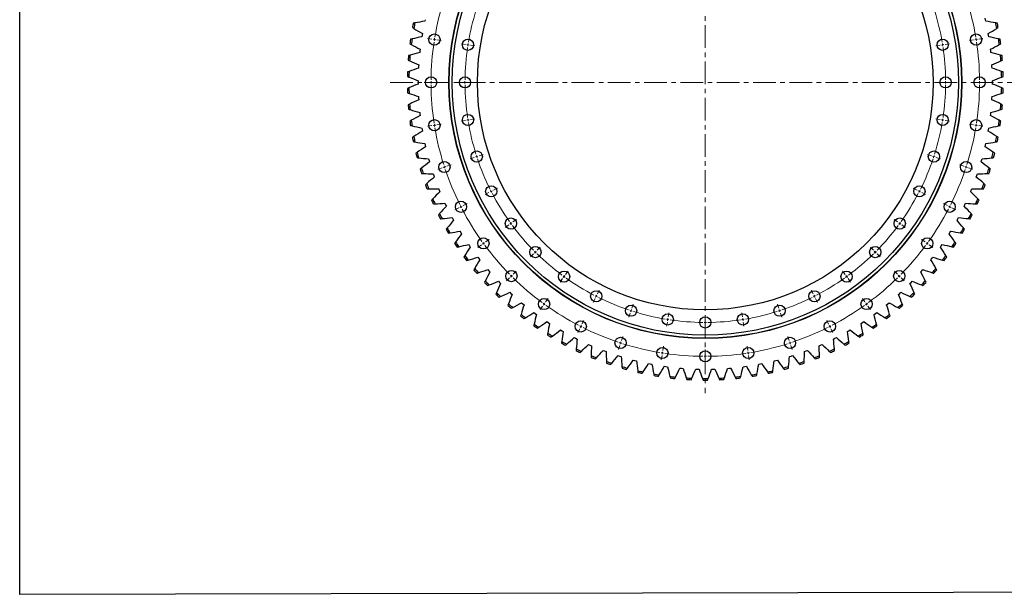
# Model space of a CAD drawing. Header units: millimetres. Extents: x -112 to 5684, y 5243 to 9647.
# Tile 1 of 12: x -112 to 1817, y 5243 to 6370. Entities that reach past the tile are written whole.
import ezdxf

# ---------------------------------------------------------------- set-up
doc = ezdxf.new("R2010")
doc.units = ezdxf.units.MM
doc.header["$LTSCALE"] = 20
doc.linetypes.add('CENTER', pattern=[10.16, 6.35, -1.27, 1.27, -1.27])

msp = doc.modelspace()

# ---------------------------------------------------------------- linework, layer by layer
at = {"linetype": 'CENTER', "lineweight": 18, "ltscale": 0.35}
for p, q in [((1231.3, 6856.8), (1231.3, 5637.2)), ((613.7, 6247), (1849, 6247))]:
    msp.add_line(p, q, dxfattribs=at)
at = {"color": 7, "linetype": 'Continuous', "lineweight": 25}
for p, q in [((682.2, 6370), (681.5, 6366.9)), ((1780.5, 6370), (1779.7, 6373.1)), ((1781.1, 6366.9), (1780.5, 6370)), ((676.3, 6339.6), (675.8, 6336.5)), ((676.8, 6342.7), (676.3, 6339.6)), ((1786.4, 6339.6), (1785.9, 6342.7)), ((1786.9, 6336.5), (1786.4, 6339.6)), ((672.4, 6312.1), (672, 6308.9)), ((1790.7, 6308.9), (1790.3, 6312.1)), ((672, 6308.9), (671.7, 6305.7)), ((1791, 6305.7), (1790.7, 6308.9)), ((669.4, 6278), (669.3, 6274.8)), ((669.7, 6281.2), (669.4, 6278)), ((1793.2, 6278), (1793, 6281.2)), ((1793.4, 6274.8), (1793.2, 6278)), ((668.6, 6250.2), (668.6, 6247)), ((668.6, 6247), (668.6, 6243.8)), ((1794.1, 6247), (1794.1, 6250.2)), ((1794.1, 6243.8), (1794.1, 6247)), ((669.3, 6219.2), (669.4, 6216)), ((669.4, 6216), (669.7, 6212.8)), ((1793, 6212.8), (1793.2, 6216)), ((1793.2, 6216), (1793.4, 6219.2)), ((671.7, 6188.2), (672, 6185.1)), ((672, 6185.1), (672.4, 6181.9)), ((1790.3, 6181.9), (1790.7, 6185.1)), ((1790.7, 6185.1), (1791, 6188.2)), ((675.8, 6157.5), (676.3, 6154.4)), ((1786.4, 6154.4), (1786.9, 6157.5)), ((676.3, 6154.4), (676.8, 6151.2)), ((1785.9, 6151.2), (1786.4, 6154.4)), ((681.5, 6127), (682.2, 6123.9)), ((682.2, 6123.9), (682.9, 6120.8)), ((1779.7, 6120.8), (1780.5, 6123.9)), ((1780.5, 6123.9), (1781.1, 6127)), ((689, 6096.9), (689.8, 6093.9)), ((689.8, 6093.9), (690.7, 6090.8)), ((1772, 6090.8), (1772.9, 6093.9)), ((1772.9, 6093.9), (1773.7, 6096.9)), ((698.1, 6067.3), (699.1, 6064.3)), ((699.1, 6064.3), (700.1, 6061.3)), ((1762.5, 6061.3), (1763.6, 6064.3)), ((1763.6, 6064.3), (1764.6, 6067.3)), ((708.8, 6038.2), (710, 6035.2)), ((710, 6035.2), (711.2, 6032.3)), ((1751.5, 6032.3), (1752.7, 6035.2)), ((1752.7, 6035.2), (1753.9, 6038.2)), ((721.1, 6009.7), (722.4, 6006.8)), ((722.4, 6006.8), (723.8, 6004)), ((1738.9, 6004), (1740.3, 6006.8)), ((1740.3, 6006.8), (1741.6, 6009.7)), ((734.9, 5982), (736.4, 5979.1)), ((736.4, 5979.1), (738, 5976.4)), ((1724.7, 5976.4), (1726.3, 5979.1)), ((1726.3, 5979.1), (1727.8, 5982)), ((750.3, 5955), (751.9, 5952.3)), ((751.9, 5952.3), (753.6, 5949.6)), ((1709.1, 5949.6), (1710.8, 5952.3)), ((1710.8, 5952.3), (1712.4, 5955)), ((767.1, 5929), (768.9, 5926.3)), ((768.9, 5926.3), (770.7, 5923.7)), ((1692, 5923.7), (1693.8, 5926.3)), ((1693.8, 5926.3), (1695.6, 5929)), ((785.3, 5903.9), (787.3, 5901.3)), ((787.3, 5901.3), (789.2, 5898.8)), ((1673.5, 5898.8), (1675.4, 5901.3)), ((1675.4, 5901.3), (1677.4, 5903.9)), ((804.9, 5879.8), (807, 5877.4)), ((807, 5877.4), (809.1, 5875)), ((1653.6, 5875), (1655.7, 5877.4)), ((1655.7, 5877.4), (1657.8, 5879.8)), ((825.8, 5856.9), (828, 5854.6)), ((828, 5854.6), (830.2, 5852.3)), ((1632.5, 5852.3), (1634.7, 5854.6)), ((1634.7, 5854.6), (1636.9, 5856.9)), ((847.9, 5835.1), (850.2, 5833)), ((850.2, 5833), (852.6, 5830.8)), ((1610.1, 5830.8), (1612.5, 5833)), ((1612.5, 5833), (1614.8, 5835.1)), ((871.2, 5814.6), (873.6, 5812.6)), ((873.6, 5812.6), (876.1, 5810.6)), ((1586.6, 5810.6), (1589.1, 5812.6)), ((1589.1, 5812.6), (1591.5, 5814.6)), ((895.5, 5795.5), (898.1, 5793.5)), ((898.1, 5793.5), (900.6, 5791.7)), ((1562, 5791.7), (1564.6, 5793.5)), ((1564.6, 5793.5), (1567.2, 5795.5)), ((920.9, 5777.6), (923.5, 5775.9)), ((923.5, 5775.9), (926.2, 5774.2)), ((1536.5, 5774.2), (1539.1, 5775.9)), ((1539.1, 5775.9), (1541.8, 5777.6)), ((947.2, 5761.2), (950, 5759.6)), ((950, 5759.6), (952.7, 5758.1)), ((1509.9, 5758.1), (1512.7, 5759.6)), ((1512.7, 5759.6), (1515.5, 5761.2)), ((974.4, 5746.3), (977.2, 5744.9)), ((977.2, 5744.9), (980.1, 5743.5)), ((1002.4, 5732.9), (1005.3, 5731.6)), ((1457.4, 5731.6), (1460.3, 5732.9)), ((1482.6, 5743.5), (1485.4, 5744.9)), ((1485.4, 5744.9), (1488.3, 5746.3)), ((1005.3, 5731.6), (1008.2, 5730.4)), ((1031.1, 5721.1), (1034, 5720)), ((1034, 5720), (1037, 5718.9)), ((1425.7, 5718.9), (1428.7, 5720)), ((1428.7, 5720), (1431.6, 5721.1)), ((1454.5, 5730.4), (1457.4, 5731.6)), ((1060.3, 5710.9), (1063.4, 5709.9)), ((1063.4, 5709.9), (1066.4, 5709)), ((1090.1, 5702.3), (1093.2, 5701.5)), ((1093.2, 5701.5), (1096.3, 5700.7)), ((1120.3, 5695.3), (1123.5, 5694.7)), ((1123.5, 5694.7), (1126.6, 5694.1)), ((1336.1, 5694.1), (1339.2, 5694.7)), ((1339.2, 5694.7), (1342.3, 5695.3)), ((1366.4, 5700.7), (1369.5, 5701.5)), ((1369.5, 5701.5), (1372.6, 5702.3)), ((1396.3, 5709), (1399.3, 5709.9)), ((1399.3, 5709.9), (1402.4, 5710.9)), ((1150.9, 5690), (1154, 5689.6)), ((1154, 5689.6), (1157.2, 5689.2)), ((1181.7, 5686.5), (1184.9, 5686.2)), ((1184.9, 5686.2), (1188, 5685.9)), ((1212.7, 5684.6), (1215.8, 5684.5)), ((1215.8, 5684.5), (1219, 5684.4)), ((1243.7, 5684.4), (1246.8, 5684.5)), ((1246.8, 5684.5), (1250, 5684.6)), ((1274.6, 5685.9), (1277.8, 5686.2)), ((1277.8, 5686.2), (1281, 5686.5)), ((1305.5, 5689.2), (1308.6, 5689.6)), ((1308.6, 5689.6), (1311.8, 5690))]:
    msp.add_line(p, q, dxfattribs=at)
at = {"color": 0, "linetype": 'Continuous', "lineweight": 18}
for p, q in [((695.5, 6331.9), (687.1, 6333.2)), ((700.5, 6331.1), (698, 6331.5)), ((700.5, 6331.1), (702.9, 6330.7)), ((705.4, 6330.3), (713.8, 6329)), ((1757.3, 6330.3), (1748.9, 6329)), ((1762.2, 6331.1), (1759.8, 6330.7)), ((1762.2, 6331.1), (1764.7, 6331.5)), ((1767.2, 6331.9), (1775.6, 6333.2)), ((761.2, 6321.4), (752.8, 6322.8)), ((766.1, 6320.7), (763.7, 6321.1)), ((766.1, 6320.7), (768.6, 6320.3)), ((771.1, 6319.9), (779.5, 6318.6)), ((1691.6, 6319.9), (1683.2, 6318.6)), ((1696.5, 6320.7), (1694.1, 6320.3)), ((1696.5, 6320.7), (1699, 6321.1)), ((1701.5, 6321.4), (1709.9, 6322.8)), ((688.8, 6247), (680.3, 6247)), ((693.8, 6247), (691.3, 6247)), ((693.8, 6247), (696.3, 6247)), ((698.8, 6247), (707.3, 6247)), ((755.3, 6247), (746.8, 6247)), ((760.3, 6247), (757.8, 6247)), ((760.3, 6247), (762.8, 6247)), ((765.3, 6247), (773.8, 6247)), ((1697.3, 6247), (1688.8, 6247)), ((1702.3, 6247), (1699.8, 6247)), ((1702.3, 6247), (1704.8, 6247)), ((1707.3, 6247), (1715.8, 6247)), ((1763.8, 6247), (1755.3, 6247)), ((1768.8, 6247), (1766.3, 6247)), ((1768.8, 6247), (1771.3, 6247)), ((1773.8, 6247), (1782.3, 6247)), ((695.5, 6162.1), (687.1, 6160.8)), ((700.5, 6162.9), (698, 6162.5)), ((700.5, 6162.9), (702.9, 6163.3)), ((705.4, 6163.7), (713.8, 6165)), ((761.2, 6172.5), (752.8, 6171.2)), ((766.1, 6173.3), (763.7, 6172.9)), ((766.1, 6173.3), (768.6, 6173.7)), ((771.1, 6174.1), (779.5, 6175.4)), ((1691.6, 6174.1), (1683.2, 6175.4)), ((1696.5, 6173.3), (1694.1, 6173.7)), ((1696.5, 6173.3), (1699, 6172.9)), ((1701.5, 6172.5), (1709.9, 6171.2)), ((1757.3, 6163.7), (1748.9, 6165)), ((1762.2, 6162.9), (1759.8, 6163.3)), ((1762.2, 6162.9), (1764.7, 6162.5)), ((1767.2, 6162.1), (1775.6, 6160.8)), ((778.6, 6099.9), (770.6, 6097.3)), ((783.4, 6101.4), (781, 6100.7)), ((783.4, 6101.4), (785.8, 6102.2)), ((788.1, 6103), (796.2, 6105.6)), ((1674.5, 6103), (1666.5, 6105.6)), ((1679.3, 6101.4), (1676.9, 6102.2)), ((1679.3, 6101.4), (1681.7, 6100.7)), ((1684, 6099.9), (1692.1, 6097.3)), ((715.4, 6079.3), (707.3, 6076.7)), ((720.1, 6080.9), (717.8, 6080.1)), ((720.1, 6080.9), (722.5, 6081.7)), ((724.9, 6082.4), (733, 6085.1)), ((1737.8, 6082.4), (1729.7, 6085.1)), ((1742.5, 6080.9), (1740.2, 6081.7)), ((1742.5, 6080.9), (1744.9, 6080.1)), ((1747.3, 6079.3), (1755.4, 6076.7)), ((807.2, 6030.9), (799.6, 6027)), ((811.7, 6033.2), (809.5, 6032)), ((811.7, 6033.2), (813.9, 6034.3)), ((816.1, 6035.4), (823.7, 6039.3)), ((1646.6, 6035.4), (1639, 6039.3)), ((1651, 6033.2), (1648.8, 6034.3)), ((1651, 6033.2), (1653.2, 6032)), ((1655.5, 6030.9), (1663, 6027)), ((752.4, 6003), (750.2, 6001.8)), ((752.4, 6003), (754.7, 6004.1)), ((756.9, 6005.2), (764.5, 6009.1)), ((1705.8, 6005.2), (1698.2, 6009.1)), ((1710.3, 6003), (1708, 6004.1)), ((1710.3, 6003), (1712.5, 6001.8)), ((748, 6000.7), (740.4, 5996.8)), ((1714.7, 6000.7), (1722.3, 5996.8)), ((846.2, 5967.2), (839.4, 5962.2)), ((850.3, 5970.1), (848.3, 5968.7)), ((850.3, 5970.1), (852.3, 5971.6)), ((854.3, 5973.1), (861.2, 5978.1)), ((1608.3, 5973.1), (1601.5, 5978.1)), ((1612.4, 5970.1), (1610.4, 5971.6)), ((1612.4, 5970.1), (1614.4, 5968.7)), ((1616.4, 5967.2), (1623.3, 5962.2)), ((792.5, 5928.1), (785.6, 5923.1)), ((796.5, 5931.1), (794.5, 5929.6)), ((796.5, 5931.1), (798.5, 5932.5)), ((800.5, 5934), (807.4, 5939)), ((1662.1, 5934), (1655.3, 5939)), ((1666.2, 5931.1), (1664.2, 5932.5)), ((1666.2, 5931.1), (1668.2, 5929.6)), ((1670.2, 5928.1), (1677.1, 5923.1)), ((894.8, 5910.4), (888.7, 5904.4)), ((898.3, 5913.9), (896.5, 5912.2)), ((898.3, 5913.9), (900.1, 5915.7)), ((901.8, 5917.5), (907.8, 5923.5)), ((1560.9, 5917.5), (1554.8, 5923.5)), ((1564.4, 5913.9), (1562.6, 5915.7)), ((1564.4, 5913.9), (1566.2, 5912.2)), ((1567.9, 5910.4), (1573.9, 5904.4)), ((851.3, 5866.9), (849.5, 5865.1)), ((851.3, 5866.9), (853, 5868.7)), ((854.8, 5870.5), (860.8, 5876.5)), ((954.5, 5865.9), (956, 5868)), ((957.4, 5870), (962.4, 5876.9)), ((1505.2, 5870), (1500.3, 5876.9)), ((1508.2, 5865.9), (1506.7, 5868)), ((1607.9, 5870.5), (1601.9, 5876.5)), ((1611.4, 5866.9), (1609.6, 5868.7)), ((1611.4, 5866.9), (1613.2, 5865.1)), ((847.7, 5863.4), (841.7, 5857.4)), ((951.6, 5861.9), (946.6, 5855)), ((954.5, 5865.9), (953, 5863.9)), ((1508.2, 5865.9), (1509.7, 5863.9)), ((1511.1, 5861.9), (1516.1, 5855)), ((1614.9, 5863.4), (1621, 5857.4)), ((1017.5, 5827.3), (1018.6, 5829.5)), ((1019.8, 5831.8), (1023.6, 5839.4)), ((1442.9, 5831.8), (1439, 5839.4)), ((1445.2, 5827.3), (1444, 5829.5)), ((915.4, 5812.1), (913.9, 5810.1)), ((915.4, 5812.1), (916.9, 5814.2)), ((918.3, 5816.2), (923.3, 5823.1)), ((1015.2, 5822.9), (1011.4, 5815.3)), ((1017.5, 5827.3), (1016.4, 5825.1)), ((1087.3, 5803.8), (1090, 5811.9)), ((1375.3, 5803.8), (1372.7, 5811.9)), ((1445.2, 5827.3), (1446.3, 5825.1)), ((1447.4, 5822.9), (1451.3, 5815.3)), ((1544.3, 5816.2), (1539.3, 5823.1)), ((1547.3, 5812.1), (1545.8, 5814.2)), ((1547.3, 5812.1), (1548.7, 5810.1)), ((912.5, 5808.1), (907.5, 5801.2)), ((1084.2, 5794.3), (1081.6, 5786.2)), ((1085.8, 5799), (1085, 5796.7)), ((1085.8, 5799), (1086.6, 5801.4)), ((1158.4, 5786.7), (1159.8, 5795.1)), ((1304.2, 5786.7), (1302.9, 5795.1)), ((1376.9, 5799), (1376.1, 5801.4)), ((1376.9, 5799), (1377.7, 5796.7)), ((1378.4, 5794.3), (1381.1, 5786.2)), ((1550.2, 5808.1), (1555.2, 5801.2)), ((987.3, 5768.1), (988.5, 5770.3)), ((989.6, 5772.5), (993.5, 5780.1)), ((1156.9, 5776.8), (1155.5, 5768.5)), ((1157.7, 5781.8), (1157.3, 5779.3)), ((1157.7, 5781.8), (1158.1, 5784.3)), ((1231.3, 5781), (1231.3, 5789.5)), ((1231.3, 5776), (1231.3, 5778.5)), ((1231.3, 5776), (1231.3, 5773.5)), ((1231.3, 5771), (1231.3, 5762.5)), ((1305, 5781.8), (1304.6, 5784.3)), ((1305, 5781.8), (1305.4, 5779.3)), ((1305.8, 5776.8), (1307.1, 5768.5)), ((1473.1, 5772.5), (1469.2, 5780.1)), ((1475.4, 5768.1), (1474.2, 5770.3)), ((985.1, 5763.6), (981.2, 5756)), ((987.3, 5768.1), (986.2, 5765.8)), ((1475.4, 5768.1), (1476.5, 5765.8)), ((1477.6, 5763.6), (1481.5, 5756)), ((1065.2, 5735.8), (1064.5, 5733.4)), ((1065.2, 5735.8), (1066, 5738.2)), ((1066.8, 5740.5), (1069.4, 5748.6)), ((1395.9, 5740.5), (1393.3, 5748.6)), ((1397.4, 5735.8), (1396.7, 5738.2)), ((1397.4, 5735.8), (1398.2, 5733.4)), ((1063.7, 5731), (1061.1, 5723)), ((1147.3, 5716.1), (1146.9, 5713.6)), ((1147.3, 5716.1), (1147.6, 5718.6)), ((1148, 5721), (1149.4, 5729.4)), ((1231.3, 5714.5), (1231.3, 5723)), ((1314.6, 5721), (1313.3, 5729.4)), ((1315.4, 5716.1), (1315, 5718.6)), ((1315.4, 5716.1), (1315.8, 5713.6)), ((1399, 5731), (1401.6, 5723)), ((1146.5, 5711.2), (1145.1, 5702.8)), ((1231.3, 5709.5), (1231.3, 5712)), ((1231.3, 5709.5), (1231.3, 5707)), ((1231.3, 5704.5), (1231.3, 5696)), ((1316.2, 5711.2), (1317.5, 5702.8))]:
    msp.add_line(p, q, dxfattribs=at)
msp.add_lwpolyline([(-112.5, 9634.8), (5683.5, 9647.2), (5683.5, 5254.9), (-112.5, 5242.5)], close=True)
at = {"color": 7, "linetype": 'Continuous', "lineweight": 25}
for centre, radius in [((1231.3, 6247), 502.5), ((1231.3, 6247), 502), ((1231.3, 6247), 496), ((1231.3, 6247), 446.5), ((700.5, 6331.1), 11), ((766.1, 6320.7), 11), ((1696.5, 6320.7), 11), ((1762.2, 6331.1), 11), ((693.8, 6247), 11), ((760.3, 6247), 11), ((1702.3, 6247), 11), ((1768.8, 6247), 11), ((766.1, 6173.3), 11), ((1696.5, 6173.3), 11), ((700.5, 6162.9), 11), ((1762.2, 6162.9), 11), ((783.4, 6101.4), 11), ((1679.3, 6101.4), 11), ((720.1, 6080.9), 11), ((1742.5, 6080.9), 11), ((811.7, 6033.2), 11), ((1651, 6033.2), 11), ((752.4, 6003), 11), ((1710.3, 6003), 11), ((850.3, 5970.1), 11), ((1612.4, 5970.1), 11), ((796.5, 5931.1), 11), ((898.3, 5913.9), 11), ((1564.4, 5913.9), 11), ((1666.2, 5931.1), 11), ((851.3, 5866.9), 11), ((954.5, 5865.9), 11), ((1508.2, 5865.9), 11), ((1611.4, 5866.9), 11), ((1017.5, 5827.3), 11), ((1445.2, 5827.3), 11), ((915.4, 5812.1), 11), ((1085.8, 5799), 11), ((1376.9, 5799), 11), ((1547.3, 5812.1), 11), ((1157.7, 5781.8), 11), ((1305, 5781.8), 11), ((987.3, 5768.1), 11), ((1231.3, 5776), 11), ((1475.4, 5768.1), 11), ((1065.2, 5735.8), 11), ((1397.4, 5735.8), 11), ((1147.3, 5716.1), 11), ((1231.3, 5709.5), 11), ((1315.4, 5716.1), 11)]:
    msp.add_circle(centre, radius, dxfattribs=at)
at = {"color": 0, "linetype": 'Continuous', "lineweight": 18}
for radius, start, end in [(537.5, 162.533, 170.467), (537.5, 9.533, 17.467), (471, 162.6082, 170.3918), (471, 9.6082, 17.3918), (537.5, 171, 171.2665), (537.5, 170.7335, 171), (537.5, 9, 9.2665), (537.5, 8.7335, 9), (537.5, 171.533, 179.467), (471, 171.6082, 179.3918), (471, 171, 171.3041), (471, 170.6959, 171), (471, 9, 9.3041), (471, 8.6959, 9), (471, 0.6082, 8.3918), (537.5, 0.533, 8.467), (537.5, 179.7335, 180), (537.5, 180, 180.2665), (537.5, 180.533, 188.467), (471, 179.6959, 180), (471, 180, 180.3041), (471, 180.6082, 188.3918), (471, 351.6082, 359.3918), (471, 0, 0.3041), (471, 359.6959, 0), (537.5, 351.533, 359.467), (537.5, 0, 0.2665), (537.5, 359.7335, 0), (471, 188.6959, 189), (471, 351, 351.3041), (537.5, 188.7335, 189), (537.5, 189, 189.2665), (537.5, 189.533, 197.467), (471, 189, 189.3041), (471, 189.6082, 197.3918), (471, 342.6082, 350.3918), (471, 350.6959, 351), (537.5, 342.533, 350.467), (537.5, 350.7335, 351), (537.5, 351, 351.2665), (471, 197.6959, 198), (471, 198, 198.3041), (471, 341.6959, 342), (471, 342, 342.3041), (537.5, 197.7335, 198), (537.5, 198, 198.2665), (471, 198.6082, 206.3918), (471, 333.6082, 341.3918), (537.5, 341.7335, 342), (537.5, 342, 342.2665), (537.5, 198.533, 206.467), (537.5, 333.533, 341.467), (471, 206.6959, 207), (471, 207, 207.3041), (471, 207.6082, 215.3918), (471, 324.6082, 332.3918), (471, 332.6959, 333), (471, 333, 333.3041), (537.5, 206.7335, 207), (537.5, 207, 207.2665), (537.5, 332.7335, 333), (537.5, 333, 333.2665), (537.5, 207.533, 215.467), (537.5, 324.533, 332.467), (471, 215.6959, 216), (471, 216, 216.3041), (471, 216.6082, 224.3918), (471, 315.6082, 323.3918), (471, 323.6959, 324), (471, 324, 324.3041), (537.5, 215.7335, 216), (537.5, 216, 216.2665), (537.5, 216.533, 224.467), (537.5, 315.533, 323.467), (537.5, 323.7335, 324), (537.5, 324, 324.2665), (471, 224.6959, 225), (471, 225, 225.3041), (471, 225.6082, 233.3918), (471, 306.6082, 314.3918), (471, 314.6959, 315), (471, 315, 315.3041), (537.5, 224.7335, 225), (537.5, 225, 225.2665), (471, 233.6959, 234), (471, 306, 306.3041), (537.5, 314.7335, 315), (537.5, 315, 315.2665), (537.5, 225.533, 233.467), (471, 234, 234.3041), (471, 234.6082, 242.3918), (471, 297.6082, 305.3918), (471, 305.6959, 306), (537.5, 306.533, 314.467), (471, 242.6959, 243), (471, 297, 297.3041), (537.5, 233.7335, 234), (537.5, 234, 234.2665), (537.5, 234.533, 242.467), (471, 243, 243.3041), (471, 243.6082, 251.3918), (471, 288.6082, 296.3918), (471, 296.6959, 297), (537.5, 297.533, 305.467), (537.5, 305.7335, 306), (537.5, 306, 306.2665), (471, 251.6959, 252), (471, 252, 252.3041), (471, 252.6082, 260.3918), (471, 279.6082, 287.3918), (471, 287.6959, 288), (471, 288, 288.3041), (471, 260.6959, 261), (471, 261, 261.3041), (471, 261.6082, 269.3918), (471, 269.6959, 270), (471, 270, 270.3041), (471, 270.6082, 278.3918), (471, 278.6959, 279), (471, 279, 279.3041), (537.5, 242.7335, 243), (537.5, 243, 243.2665), (537.5, 243.533, 251.467), (537.5, 288.533, 296.467), (537.5, 296.7335, 297), (537.5, 297, 297.2665), (537.5, 251.7335, 252), (537.5, 252, 252.2665), (537.5, 252.533, 260.467), (537.5, 279.533, 287.467), (537.5, 287.7335, 288), (537.5, 288, 288.2665), (537.5, 260.7335, 261), (537.5, 261, 261.2665), (537.5, 261.533, 269.467), (537.5, 270.533, 278.467), (537.5, 278.7335, 279), (537.5, 279, 279.2665), (537.5, 269.7335, 270), (537.5, 270, 270.2665)]:
    msp.add_arc((1231.3, 6247), radius, start, end, dxfattribs=at)
at = {"color": 7, "linetype": 'Continuous', "lineweight": 25}
for radius, start, end in [(584, 168.5209, 169.3738), (581, 168.4048, 169.4899), (581, 10.5101, 11.5952), (584, 10.6262, 11.4791), (584, 171.6788, 172.5317), (581, 171.5627, 172.6478), (581, 7.3522, 8.4373), (584, 7.4683, 8.3212), (584, 174.8367, 175.6896), (581, 174.7206, 175.8057), (581, 4.1943, 5.2794), (584, 4.3104, 5.1633), (584, 177.9946, 178.8475), (581, 177.8785, 178.9636), (581, 1.0364, 2.1215), (584, 1.1525, 2.0054), (584, 181.1525, 182.0054), (581, 181.0364, 182.1215), (581, 357.8785, 358.9636), (584, 357.9946, 358.8475), (584, 184.3104, 185.1633), (581, 184.1943, 185.2794), (581, 354.7206, 355.8057), (584, 354.8367, 355.6896), (584, 187.4683, 188.3212), (581, 187.3522, 188.4373), (581, 351.5627, 352.6478), (584, 351.6788, 352.5317), (584, 190.6262, 191.4791), (581, 190.5101, 191.5952), (581, 348.4048, 349.4899), (584, 348.5209, 349.3738), (584, 193.7841, 194.637), (581, 193.668, 194.7531), (581, 345.2469, 346.332), (584, 345.363, 346.2159), (584, 196.942, 197.7949), (581, 196.8259, 197.911), (581, 342.089, 343.1741), (584, 342.2051, 343.058), (584, 200.0999, 200.9528), (581, 199.9838, 201.0689), (581, 338.9311, 340.0162), (584, 339.0472, 339.9001), (584, 203.2578, 204.1106), (581, 203.1417, 204.2268), (581, 335.7732, 336.8583), (584, 335.8894, 336.7422), (584, 206.4157, 207.2685), (581, 206.2996, 207.3846), (581, 332.6154, 333.7004), (584, 332.7315, 333.5843), (584, 209.5736, 210.4264), (581, 209.4575, 210.5425), (581, 329.4575, 330.5425), (584, 329.5736, 330.4264), (584, 212.7315, 213.5843), (581, 212.6154, 213.7004), (581, 326.2996, 327.3846), (584, 326.4157, 327.2685), (581, 215.7732, 216.8583), (581, 323.1417, 324.2268), (584, 215.8894, 216.7422), (584, 323.2578, 324.1106), (584, 219.0472, 219.9001), (581, 218.9311, 220.0162), (581, 319.9838, 321.0689), (584, 320.0999, 320.9528), (584, 222.2051, 223.058), (581, 222.089, 223.1741), (581, 316.8259, 317.911), (584, 316.942, 317.7949), (584, 225.363, 226.2159), (581, 225.2469, 226.332), (581, 313.668, 314.7531), (584, 313.7841, 314.637), (584, 228.5209, 229.3738), (581, 228.4048, 229.4899), (581, 310.5101, 311.5952), (584, 310.6262, 311.4791), (581, 231.5627, 232.6478), (581, 307.3522, 308.4373), (584, 231.6788, 232.5317), (581, 234.7206, 235.8057), (581, 304.1943, 305.2794), (584, 307.4683, 308.3212), (584, 234.8367, 235.6896), (584, 237.9946, 238.8475), (581, 237.8785, 238.9636), (581, 301.0364, 302.1215), (584, 301.1525, 302.0054), (584, 304.3104, 305.1633), (584, 241.1525, 242.0054), (581, 241.0364, 242.1215), (581, 297.8785, 298.9636), (584, 297.9946, 298.8475), (584, 244.3104, 245.1633), (581, 244.1943, 245.2794), (581, 294.7206, 295.8057), (584, 294.8367, 295.6896), (581, 247.3522, 248.4373), (584, 247.4683, 248.3212), (581, 250.5101, 251.5952), (584, 250.6262, 251.4791), (581, 288.4048, 289.4899), (584, 288.5209, 289.3738), (581, 291.5627, 292.6478), (584, 291.6788, 292.5317), (581, 253.668, 254.7531), (584, 253.7841, 254.637), (581, 256.8259, 257.911), (584, 256.942, 257.7949), (581, 259.9838, 261.0689), (581, 278.9311, 280.0162), (581, 282.089, 283.1741), (584, 282.2051, 283.058), (581, 285.2469, 286.332), (584, 285.363, 286.2159), (584, 260.0999, 260.9528), (581, 263.1417, 264.2268), (584, 263.2578, 264.1106), (581, 266.2996, 267.3846), (584, 266.4157, 267.2685), (581, 269.4575, 270.5425), (584, 269.5736, 270.4264), (581, 272.6154, 273.7004), (584, 272.7315, 273.5843), (581, 275.7732, 276.8583), (584, 275.8894, 276.7422), (584, 279.0472, 279.9001)]:
    msp.add_arc((1231.3, 6247), radius, start, end, dxfattribs=at)
for points in [[(657.4, 6354.7), (658.3, 6354.1), (659.2, 6353.5), (660.1, 6353)], [(662.2, 6363.8), (661.1, 6363.6), (660.1, 6363.4), (659, 6363.2)], [(660.1, 6353), (665.6, 6349.5), (671.2, 6346.1), (676.8, 6342.7)], [(681.5, 6366.9), (675.1, 6365.9), (668.6, 6364.9), (662.2, 6363.8)], [(1800.5, 6363.8), (1794, 6364.9), (1787.6, 6365.9), (1781.1, 6366.9)], [(1785.9, 6342.7), (1791.5, 6346.1), (1797, 6349.5), (1802.6, 6353)], [(1803.7, 6363.2), (1802.6, 6363.4), (1801.5, 6363.6), (1800.5, 6363.8)], [(1802.6, 6353), (1803.5, 6353.5), (1804.4, 6354.1), (1805.3, 6354.7)], [(656.6, 6332.2), (655.6, 6332), (654.5, 6331.7), (653.5, 6331.5)], [(675.8, 6336.5), (669.4, 6335.1), (663, 6333.7), (656.6, 6332.2)], [(1806.1, 6332.2), (1799.7, 6333.7), (1793.3, 6335.1), (1786.9, 6336.5)], [(1809.2, 6331.5), (1808.1, 6331.7), (1807.1, 6332), (1806.1, 6332.2)], [(652.3, 6322.9), (653.2, 6322.4), (654.2, 6321.9), (655.1, 6321.3)], [(655.1, 6321.3), (660.8, 6318.2), (666.6, 6315.1), (672.4, 6312.1)], [(1790.3, 6312.1), (1796.1, 6315.1), (1801.8, 6318.2), (1807.6, 6321.3)], [(1807.6, 6321.3), (1808.5, 6321.9), (1809.4, 6322.4), (1810.4, 6322.9)], [(652.8, 6300.4), (651.8, 6300.1), (650.7, 6299.8), (649.7, 6299.5)], [(671.7, 6305.7), (665.4, 6304), (659.1, 6302.3), (652.8, 6300.4)], [(1809.9, 6300.4), (1803.6, 6302.3), (1797.3, 6304), (1791, 6305.7)], [(1813, 6299.5), (1811.9, 6299.8), (1810.9, 6300.1), (1809.9, 6300.4)], [(649, 6290.9), (650, 6290.4), (650.9, 6289.9), (651.9, 6289.5)], [(669.3, 6274.8), (663.1, 6272.8), (656.9, 6270.7), (650.7, 6268.5)], [(651.9, 6289.5), (657.8, 6286.7), (663.7, 6283.9), (669.7, 6281.2)], [(1793, 6281.2), (1799, 6283.9), (1804.9, 6286.7), (1810.8, 6289.5)], [(1811.9, 6268.5), (1805.8, 6270.7), (1799.6, 6272.8), (1793.4, 6274.8)], [(1810.8, 6289.5), (1811.8, 6289.9), (1812.7, 6290.4), (1813.7, 6290.9)], [(647.5, 6258.7), (648.5, 6258.3), (649.4, 6257.9), (650.4, 6257.5)], [(650.7, 6268.5), (649.7, 6268.1), (648.7, 6267.8), (647.7, 6267.4)], [(650.4, 6257.5), (656.5, 6255), (662.5, 6252.6), (668.6, 6250.2)], [(1794.1, 6250.2), (1800.1, 6252.6), (1806.2, 6255), (1812.2, 6257.5)], [(1815, 6267.4), (1814, 6267.8), (1813, 6268.1), (1811.9, 6268.5)], [(1812.2, 6257.5), (1813.2, 6257.9), (1814.2, 6258.3), (1815.2, 6258.7)], [(650.4, 6236.5), (649.4, 6236.1), (648.5, 6235.7), (647.5, 6235.2)], [(668.6, 6243.8), (662.5, 6241.4), (656.5, 6239), (650.4, 6236.5)], [(1812.2, 6236.5), (1806.2, 6239), (1800.1, 6241.4), (1794.1, 6243.8)], [(1815.2, 6235.2), (1814.2, 6235.7), (1813.2, 6236.1), (1812.2, 6236.5)], [(647.7, 6226.5), (648.7, 6226.2), (649.7, 6225.8), (650.7, 6225.5)], [(650.7, 6225.5), (656.9, 6223.3), (663.1, 6221.2), (669.3, 6219.2)], [(1793.4, 6219.2), (1799.6, 6221.2), (1805.8, 6223.3), (1811.9, 6225.5)], [(1811.9, 6225.5), (1813, 6225.8), (1814, 6226.2), (1815, 6226.5)], [(651.9, 6204.5), (650.9, 6204), (650, 6203.6), (649, 6203.1)], [(669.7, 6212.8), (663.7, 6210.1), (657.8, 6207.3), (651.9, 6204.5)], [(1810.8, 6204.5), (1804.9, 6207.3), (1799, 6210.1), (1793, 6212.8)], [(1813.7, 6203.1), (1812.7, 6203.6), (1811.8, 6204), (1810.8, 6204.5)], [(649.7, 6194.4), (650.7, 6194.1), (651.8, 6193.8), (652.8, 6193.5)], [(652.8, 6193.5), (659.1, 6191.7), (665.4, 6189.9), (671.7, 6188.2)], [(672.4, 6181.9), (666.6, 6178.9), (660.8, 6175.8), (655.1, 6172.6)], [(1807.6, 6172.6), (1801.8, 6175.8), (1796.1, 6178.9), (1790.3, 6181.9)], [(1791, 6188.2), (1797.3, 6189.9), (1803.6, 6191.7), (1809.9, 6193.5)], [(1809.9, 6193.5), (1810.9, 6193.8), (1811.9, 6194.1), (1813, 6194.4)], [(655.1, 6172.6), (654.2, 6172.1), (653.2, 6171.6), (652.3, 6171.1)], [(653.5, 6162.5), (654.5, 6162.2), (655.6, 6162), (656.6, 6161.7)], [(656.6, 6161.7), (663, 6160.3), (669.4, 6158.9), (675.8, 6157.5)], [(1786.9, 6157.5), (1793.3, 6158.9), (1799.7, 6160.3), (1806.1, 6161.7)], [(1806.1, 6161.7), (1807.1, 6162), (1808.1, 6162.2), (1809.2, 6162.5)], [(1810.4, 6171.1), (1809.4, 6171.6), (1808.5, 6172.1), (1807.6, 6172.6)], [(660.1, 6141), (659.2, 6140.4), (658.3, 6139.9), (657.4, 6139.3)], [(676.8, 6151.2), (671.2, 6147.9), (665.6, 6144.5), (660.1, 6141)], [(1802.6, 6141), (1797, 6144.5), (1791.5, 6147.9), (1785.9, 6151.2)], [(1805.3, 6139.3), (1804.4, 6139.9), (1803.5, 6140.4), (1802.6, 6141)], [(659, 6130.8), (660.1, 6130.6), (661.1, 6130.4), (662.2, 6130.2)], [(662.2, 6130.2), (668.6, 6129.1), (675.1, 6128), (681.5, 6127)], [(682.9, 6120.8), (677.5, 6117.2), (672.1, 6113.5), (666.8, 6109.7)], [(1795.9, 6109.7), (1790.5, 6113.5), (1785.2, 6117.2), (1779.7, 6120.8)], [(1781.1, 6127), (1787.6, 6128), (1794, 6129.1), (1800.5, 6130.2)], [(1800.5, 6130.2), (1801.5, 6130.4), (1802.6, 6130.6), (1803.7, 6130.8)], [(666.8, 6109.7), (665.9, 6109.1), (665, 6108.5), (664.2, 6107.8)], [(666.3, 6099.4), (667.4, 6099.3), (668.4, 6099.2), (669.5, 6099)], [(669.5, 6099), (676, 6098.3), (682.5, 6097.6), (689, 6096.9)], [(1773.7, 6096.9), (1780.2, 6097.6), (1786.7, 6098.3), (1793.2, 6099)], [(1793.2, 6099), (1794.3, 6099.2), (1795.3, 6099.3), (1796.4, 6099.4)], [(1798.5, 6107.8), (1797.6, 6108.5), (1796.8, 6109.1), (1795.9, 6109.7)], [(690.7, 6090.8), (685.5, 6086.9), (680.3, 6082.9), (675.2, 6078.8)], [(1787.5, 6078.8), (1782.3, 6082.9), (1777.2, 6086.9), (1772, 6090.8)], [(675.2, 6078.8), (674.4, 6078.1), (673.5, 6077.5), (672.7, 6076.8)], [(675.3, 6068.5), (676.4, 6068.4), (677.4, 6068.4), (678.5, 6068.3)], [(678.5, 6068.3), (685, 6067.9), (691.6, 6067.6), (698.1, 6067.3)], [(700.1, 6061.3), (695.2, 6057), (690.2, 6052.8), (685.3, 6048.4)], [(1777.4, 6048.4), (1772.5, 6052.8), (1767.5, 6057), (1762.5, 6061.3)], [(1764.6, 6067.3), (1771.1, 6067.6), (1777.7, 6067.9), (1784.2, 6068.3)], [(1784.2, 6068.3), (1785.3, 6068.4), (1786.3, 6068.4), (1787.4, 6068.5)], [(1790, 6076.8), (1789.2, 6077.5), (1788.3, 6078.1), (1787.5, 6078.8)], [(685.3, 6048.4), (684.5, 6047.7), (683.7, 6047), (682.9, 6046.3)], [(1779.8, 6046.3), (1779, 6047), (1778.2, 6047.7), (1777.4, 6048.4)], [(686, 6038.1), (687, 6038.1), (688.1, 6038.1), (689.2, 6038.1)], [(689.2, 6038.1), (695.7, 6038.1), (702.3, 6038.1), (708.8, 6038.2)], [(711.2, 6032.3), (706.4, 6027.8), (701.7, 6023.2), (697.1, 6018.6)], [(1765.6, 6018.6), (1760.9, 6023.2), (1756.2, 6027.8), (1751.5, 6032.3)], [(1753.9, 6038.2), (1760.4, 6038.1), (1767, 6038.1), (1773.5, 6038.1)], [(1773.5, 6038.1), (1774.6, 6038.1), (1775.7, 6038.1), (1776.7, 6038.1)], [(697.1, 6018.6), (696.3, 6017.9), (695.6, 6017.1), (694.8, 6016.4)], [(698.3, 6008.4), (699.4, 6008.5), (700.4, 6008.5), (701.5, 6008.6)], [(701.5, 6008.6), (708, 6008.9), (714.6, 6009.3), (721.1, 6009.7)], [(723.8, 6004), (719.3, 5999.2), (714.9, 5994.4), (710.5, 5989.6)], [(1752.2, 5989.6), (1747.8, 5994.4), (1743.4, 5999.2), (1738.9, 6004)], [(1741.6, 6009.7), (1748.1, 6009.3), (1754.6, 6008.9), (1761.2, 6008.6)], [(1761.2, 6008.6), (1762.2, 6008.5), (1763.3, 6008.5), (1764.4, 6008.4)], [(1767.9, 6016.4), (1767.1, 6017.1), (1766.4, 6017.9), (1765.6, 6018.6)], [(710.5, 5989.6), (709.8, 5988.8), (709, 5988), (708.3, 5987.2)], [(1754.4, 5987.2), (1753.6, 5988), (1752.9, 5988.8), (1752.2, 5989.6)], [(712.2, 5979.4), (713.3, 5979.5), (714.4, 5979.6), (715.4, 5979.7)], [(715.4, 5979.7), (722, 5980.4), (728.4, 5981.2), (734.9, 5982)], [(738, 5976.4), (733.7, 5971.4), (729.6, 5966.3), (725.5, 5961.3)], [(1737.2, 5961.3), (1733.1, 5966.3), (1728.9, 5971.4), (1724.7, 5976.4)], [(1727.8, 5982), (1734.2, 5981.2), (1740.7, 5980.4), (1747.2, 5979.7)], [(1747.2, 5979.7), (1748.3, 5979.6), (1749.4, 5979.5), (1750.4, 5979.4)], [(725.5, 5961.3), (724.8, 5960.4), (724.1, 5959.6), (723.4, 5958.8)], [(727.8, 5951.2), (728.8, 5951.4), (729.9, 5951.6), (731, 5951.7)], [(731, 5951.7), (737.4, 5952.8), (743.9, 5953.9), (750.3, 5955)], [(753.6, 5949.6), (749.7, 5944.4), (745.8, 5939.1), (742, 5933.8)], [(1720.7, 5933.8), (1716.9, 5939.1), (1713, 5944.4), (1709.1, 5949.6)], [(1712.4, 5955), (1718.8, 5953.9), (1725.3, 5952.8), (1731.7, 5951.7)], [(1731.7, 5951.7), (1732.8, 5951.6), (1733.9, 5951.4), (1734.9, 5951.2)], [(1739.3, 5958.8), (1738.6, 5959.6), (1737.9, 5960.4), (1737.2, 5961.3)], [(742, 5933.8), (741.3, 5933), (740.7, 5932.1), (740.1, 5931.2)], [(748, 5924.6), (754.4, 5926), (760.7, 5927.5), (767.1, 5929)], [(1695.6, 5929), (1701.9, 5927.5), (1708.3, 5926), (1714.7, 5924.6)], [(1722.6, 5931.2), (1722, 5932.1), (1721.4, 5933), (1720.7, 5933.8)], [(744.8, 5923.9), (745.9, 5924.2), (746.9, 5924.4), (748, 5924.6)], [(760, 5907.3), (759.4, 5906.4), (758.8, 5905.5), (758.2, 5904.6)], [(770.7, 5923.7), (767.1, 5918.3), (763.5, 5912.8), (760, 5907.3)], [(1702.7, 5907.3), (1699.2, 5912.8), (1695.6, 5918.3), (1692, 5923.7)], [(1704.5, 5904.6), (1703.9, 5905.5), (1703.3, 5906.4), (1702.7, 5907.3)], [(1714.7, 5924.6), (1715.8, 5924.4), (1716.8, 5924.2), (1717.9, 5923.9)], [(763.4, 5897.6), (764.4, 5897.9), (765.4, 5898.2), (766.5, 5898.5)], [(766.5, 5898.5), (772.8, 5900.2), (779.1, 5902), (785.3, 5903.9)], [(789.2, 5898.8), (785.9, 5893.2), (782.6, 5887.6), (779.4, 5881.9)], [(1683.3, 5881.9), (1680.1, 5887.6), (1676.8, 5893.2), (1673.5, 5898.8)], [(1677.4, 5903.9), (1683.6, 5902), (1689.9, 5900.2), (1696.2, 5898.5)], [(1696.2, 5898.5), (1697.2, 5898.2), (1698.3, 5897.9), (1699.3, 5897.6)], [(779.4, 5881.9), (778.8, 5881), (778.3, 5880), (777.8, 5879.1)], [(783.3, 5872.4), (784.3, 5872.7), (785.4, 5873.1), (786.4, 5873.4)], [(786.4, 5873.4), (792.6, 5875.5), (798.7, 5877.6), (804.9, 5879.8)], [(809.1, 5875), (806.1, 5869.2), (803.1, 5863.4), (800.2, 5857.6)], [(1662.5, 5857.6), (1659.6, 5863.4), (1656.6, 5869.2), (1653.6, 5875)], [(1657.8, 5879.8), (1663.9, 5877.6), (1670.1, 5875.5), (1676.3, 5873.4)], [(1676.3, 5873.4), (1677.3, 5873.1), (1678.3, 5872.7), (1679.4, 5872.4)], [(1684.9, 5879.1), (1684.4, 5880), (1683.8, 5881), (1683.3, 5881.9)], [(800.2, 5857.6), (799.7, 5856.6), (799.2, 5855.6), (798.7, 5854.7)], [(804.6, 5848.3), (805.6, 5848.7), (806.6, 5849.1), (807.6, 5849.5)], [(807.6, 5849.5), (813.7, 5851.9), (819.8, 5854.4), (825.8, 5856.9)], [(830.2, 5852.3), (827.5, 5846.4), (824.9, 5840.4), (822.3, 5834.4)], [(1640.4, 5834.4), (1637.8, 5840.4), (1635.2, 5846.4), (1632.5, 5852.3)], [(1636.9, 5856.9), (1642.9, 5854.4), (1649, 5851.9), (1655.1, 5849.5)], [(1655.1, 5849.5), (1656.1, 5849.1), (1657, 5848.7), (1658, 5848.3)], [(1663.9, 5854.7), (1663.5, 5855.6), (1663, 5856.6), (1662.5, 5857.6)], [(822.3, 5834.4), (821.9, 5833.4), (821.4, 5832.4), (821, 5831.4)], [(830.2, 5826.7), (836.1, 5829.5), (842, 5832.3), (847.9, 5835.1)], [(852.6, 5830.8), (850.2, 5824.7), (847.9, 5818.6), (845.6, 5812.5)], [(1617, 5812.5), (1614.8, 5818.6), (1612.5, 5824.7), (1610.1, 5830.8)], [(1614.8, 5835.1), (1620.7, 5832.3), (1626.6, 5829.5), (1632.5, 5826.7)], [(1641.7, 5831.4), (1641.2, 5832.4), (1640.8, 5833.4), (1640.4, 5834.4)], [(827.2, 5825.4), (828.2, 5825.8), (829.2, 5826.3), (830.2, 5826.7)], [(845.6, 5812.5), (845.3, 5811.5), (844.9, 5810.5), (844.5, 5809.5)], [(853.9, 5805.3), (859.7, 5808.3), (865.4, 5811.5), (871.2, 5814.6)], [(876.1, 5810.6), (874, 5804.4), (872.1, 5798.1), (870.2, 5791.9)], [(1592.5, 5791.9), (1590.6, 5798.1), (1588.6, 5804.4), (1586.6, 5810.6)], [(1591.5, 5814.6), (1597.2, 5811.5), (1603, 5808.3), (1608.7, 5805.3)], [(1618.2, 5809.5), (1617.8, 5810.5), (1617.4, 5811.5), (1617, 5812.5)], [(1632.5, 5826.7), (1633.5, 5826.3), (1634.5, 5825.8), (1635.4, 5825.4)], [(851.1, 5803.7), (852, 5804.2), (853, 5804.8), (853.9, 5805.3)], [(870.2, 5791.9), (869.8, 5790.9), (869.5, 5789.8), (869.2, 5788.8)], [(878.8, 5785.1), (884.4, 5788.5), (890, 5792), (895.5, 5795.5)], [(900.6, 5791.7), (899, 5785.4), (897.3, 5779), (895.8, 5772.7)], [(1566.9, 5772.7), (1565.3, 5779), (1563.7, 5785.4), (1562, 5791.7)], [(1567.2, 5795.5), (1572.7, 5792), (1578.3, 5788.5), (1583.8, 5785.1)], [(1593.5, 5788.8), (1593.2, 5789.8), (1592.8, 5790.9), (1592.5, 5791.9)], [(1608.7, 5805.3), (1609.7, 5804.8), (1610.6, 5804.2), (1611.6, 5803.7)], [(876.1, 5783.5), (877, 5784), (877.9, 5784.6), (878.8, 5785.1)], [(895.8, 5772.7), (895.5, 5771.6), (895.3, 5770.6), (895, 5769.6)], [(904.8, 5766.4), (910.2, 5770.1), (915.6, 5773.8), (920.9, 5777.6)], [(926.2, 5774.2), (924.9, 5767.8), (923.6, 5761.3), (922.4, 5754.9)], [(1540.3, 5754.9), (1539.1, 5761.3), (1537.8, 5767.8), (1536.5, 5774.2)], [(1541.8, 5777.6), (1547.1, 5773.8), (1552.5, 5770.1), (1557.9, 5766.4)], [(1567.7, 5769.6), (1567.4, 5770.6), (1567.2, 5771.6), (1566.9, 5772.7)], [(1583.8, 5785.1), (1584.8, 5784.6), (1585.7, 5784), (1586.6, 5783.5)], [(902.2, 5764.6), (903, 5765.2), (903.9, 5765.8), (904.8, 5766.4)], [(922.4, 5754.9), (922.2, 5753.9), (922, 5752.8), (921.8, 5751.8)], [(931.8, 5749.2), (937, 5753.1), (942.1, 5757.2), (947.2, 5761.2)], [(952.7, 5758.1), (951.8, 5751.6), (950.8, 5745.1), (950, 5738.7)], [(1512.7, 5738.7), (1511.8, 5745.1), (1510.9, 5751.6), (1509.9, 5758.1)], [(1515.5, 5761.2), (1520.6, 5757.2), (1525.7, 5753.1), (1530.9, 5749.2)], [(1540.9, 5751.8), (1540.7, 5752.8), (1540.5, 5753.9), (1540.3, 5754.9)], [(1557.9, 5766.4), (1558.8, 5765.8), (1559.6, 5765.2), (1560.5, 5764.6)], [(929.2, 5747.2), (930.1, 5747.9), (930.9, 5748.5), (931.8, 5749.2)], [(950, 5738.7), (949.8, 5737.6), (949.7, 5736.5), (949.6, 5735.5)], [(957.2, 5731.3), (958, 5732), (958.9, 5732.7), (959.7, 5733.4)], [(959.7, 5733.4), (964.6, 5737.7), (969.5, 5742), (974.4, 5746.3)], [(980.1, 5743.5), (979.5, 5737), (978.9, 5730.4), (978.4, 5723.9)], [(988.4, 5719.2), (993.1, 5723.8), (997.8, 5728.3), (1002.4, 5732.9)], [(1460.3, 5732.9), (1464.9, 5728.3), (1469.6, 5723.8), (1474.3, 5719.2)], [(1484.3, 5723.9), (1483.8, 5730.4), (1483.2, 5737), (1482.6, 5743.5)], [(1488.3, 5746.3), (1493.1, 5742), (1498.1, 5737.7), (1503, 5733.4)], [(1503, 5733.4), (1503.8, 5732.7), (1504.6, 5732), (1505.5, 5731.3)], [(1513.1, 5735.5), (1513, 5736.5), (1512.8, 5737.6), (1512.7, 5738.7)], [(1530.9, 5749.2), (1531.7, 5748.5), (1532.6, 5747.9), (1533.5, 5747.2)], [(978.4, 5723.9), (978.3, 5722.9), (978.3, 5721.8), (978.2, 5720.7)], [(986, 5717), (986.8, 5717.7), (987.6, 5718.5), (988.4, 5719.2)], [(1008.2, 5730.4), (1008, 5723.9), (1007.8, 5717.3), (1007.6, 5710.8)], [(1017.8, 5706.6), (1022.3, 5711.4), (1026.7, 5716.2), (1031.1, 5721.1)], [(1037, 5718.9), (1037.1, 5712.3), (1037.3, 5705.8), (1037.5, 5699.3)], [(1425.2, 5699.3), (1425.4, 5705.8), (1425.6, 5712.3), (1425.7, 5718.9)], [(1431.6, 5721.1), (1436, 5716.2), (1440.4, 5711.4), (1444.9, 5706.6)], [(1455.1, 5710.8), (1454.9, 5717.3), (1454.7, 5723.9), (1454.5, 5730.4)], [(1474.3, 5719.2), (1475.1, 5718.5), (1475.9, 5717.7), (1476.6, 5717)], [(1484.5, 5720.7), (1484.4, 5721.8), (1484.3, 5722.9), (1484.3, 5723.9)], [(1007.6, 5710.8), (1007.6, 5709.7), (1007.6, 5708.6), (1007.6, 5707.6)], [(1015.6, 5704.3), (1016.3, 5705.1), (1017.1, 5705.9), (1017.8, 5706.6)], [(1037.5, 5699.3), (1037.5, 5698.2), (1037.6, 5697.1), (1037.6, 5696.1)], [(1045.8, 5693.2), (1046.5, 5694.1), (1047.2, 5694.9), (1047.9, 5695.7)], [(1047.9, 5695.7), (1052.1, 5700.7), (1056.2, 5705.8), (1060.3, 5710.9)], [(1066.4, 5709), (1066.9, 5702.5), (1067.4, 5695.9), (1068, 5689.4)], [(1078.6, 5686.4), (1082.5, 5691.7), (1086.3, 5697), (1090.1, 5702.3)], [(1096.3, 5700.7), (1097.1, 5694.2), (1098, 5687.7), (1098.9, 5681.3)], [(1109.7, 5678.9), (1113.3, 5684.3), (1116.8, 5689.8), (1120.3, 5695.3)], [(1126.6, 5694.1), (1127.8, 5687.7), (1129, 5681.2), (1130.3, 5674.8)], [(1332.4, 5674.8), (1333.7, 5681.2), (1334.9, 5687.7), (1336.1, 5694.1)], [(1342.3, 5695.3), (1345.9, 5689.8), (1349.4, 5684.3), (1353, 5678.9)], [(1363.8, 5681.3), (1364.7, 5687.7), (1365.6, 5694.2), (1366.4, 5700.7)], [(1372.6, 5702.3), (1376.4, 5697), (1380.2, 5691.7), (1384.1, 5686.4)], [(1394.7, 5689.4), (1395.3, 5695.9), (1395.8, 5702.5), (1396.3, 5709)], [(1402.4, 5710.9), (1406.5, 5705.8), (1410.6, 5700.7), (1414.8, 5695.7)], [(1414.8, 5695.7), (1415.5, 5694.9), (1416.2, 5694.1), (1416.9, 5693.2)], [(1425.1, 5696.1), (1425.1, 5697.1), (1425.2, 5698.2), (1425.2, 5699.3)], [(1444.9, 5706.6), (1445.6, 5705.9), (1446.3, 5705.1), (1447.1, 5704.3)], [(1455.1, 5707.6), (1455.1, 5708.6), (1455.1, 5709.7), (1455.1, 5710.8)], [(1068, 5689.4), (1068.1, 5688.4), (1068.2, 5687.3), (1068.3, 5686.2)], [(1076.6, 5683.9), (1077.3, 5684.7), (1077.9, 5685.6), (1078.6, 5686.4)], [(1098.9, 5681.3), (1099.1, 5680.2), (1099.2, 5679.2), (1099.4, 5678.1)], [(1107.9, 5676.2), (1108.5, 5677.1), (1109.1, 5678), (1109.7, 5678.9)], [(1130.3, 5674.8), (1130.5, 5673.8), (1130.7, 5672.7), (1130.9, 5671.7)], [(1141.1, 5673), (1144.4, 5678.7), (1147.7, 5684.3), (1150.9, 5690)], [(1157.2, 5689.2), (1158.7, 5682.8), (1160.3, 5676.5), (1162, 5670.1)], [(1172.9, 5668.9), (1175.9, 5674.7), (1178.8, 5680.6), (1181.7, 5686.5)], [(1188, 5685.9), (1189.9, 5679.7), (1191.9, 5673.4), (1193.8, 5667.2)], [(1204.8, 5666.6), (1207.5, 5672.6), (1210.1, 5678.6), (1212.7, 5684.6)], [(1219, 5684.4), (1221.2, 5678.2), (1223.5, 5672.1), (1225.8, 5666)], [(1236.8, 5666), (1239.2, 5672.1), (1241.5, 5678.2), (1243.7, 5684.4)], [(1250, 5684.6), (1252.6, 5678.6), (1255.2, 5672.6), (1257.9, 5666.6)], [(1268.8, 5667.2), (1270.8, 5673.4), (1272.8, 5679.7), (1274.6, 5685.9)], [(1281, 5686.5), (1283.9, 5680.6), (1286.8, 5674.7), (1289.8, 5668.9)], [(1300.7, 5670.1), (1302.4, 5676.5), (1304, 5682.8), (1305.5, 5689.2)], [(1311.8, 5690), (1315, 5684.3), (1318.2, 5678.7), (1321.5, 5673)], [(1331.7, 5671.7), (1332, 5672.7), (1332.2, 5673.8), (1332.4, 5674.8)], [(1353, 5678.9), (1353.6, 5678), (1354.2, 5677.1), (1354.8, 5676.2)], [(1363.3, 5678.1), (1363.4, 5679.2), (1363.6, 5680.2), (1363.8, 5681.3)], [(1384.1, 5686.4), (1384.8, 5685.6), (1385.4, 5684.7), (1386.1, 5683.9)], [(1394.4, 5686.2), (1394.5, 5687.3), (1394.6, 5688.4), (1394.7, 5689.4)], [(1139.5, 5670.3), (1140.1, 5671.2), (1140.6, 5672.1), (1141.1, 5673)], [(1162, 5670.1), (1162.2, 5669.1), (1162.5, 5668.1), (1162.8, 5667)], [(1171.4, 5666.1), (1171.9, 5667), (1172.4, 5668), (1172.9, 5668.9)], [(1193.8, 5667.2), (1194.2, 5666.2), (1194.5, 5665.2), (1194.8, 5664.1)], [(1203.5, 5663.6), (1204, 5664.6), (1204.4, 5665.6), (1204.8, 5666.6)], [(1225.8, 5666), (1226.2, 5665), (1226.6, 5664), (1227, 5663)], [(1235.7, 5663), (1236.1, 5664), (1236.5, 5665), (1236.8, 5666)], [(1257.9, 5666.6), (1258.3, 5665.6), (1258.7, 5664.6), (1259.2, 5663.6)], [(1267.9, 5664.1), (1268.2, 5665.2), (1268.5, 5666.2), (1268.8, 5667.2)], [(1289.8, 5668.9), (1290.3, 5668), (1290.8, 5667), (1291.3, 5666.1)], [(1299.9, 5667), (1300.2, 5668.1), (1300.5, 5669.1), (1300.7, 5670.1)], [(1321.5, 5673), (1322.1, 5672.1), (1322.6, 5671.2), (1323.2, 5670.3)]]:
    msp.add_open_spline(points, degree=3, dxfattribs=at)

doc.saveas('drawing.dxf')
